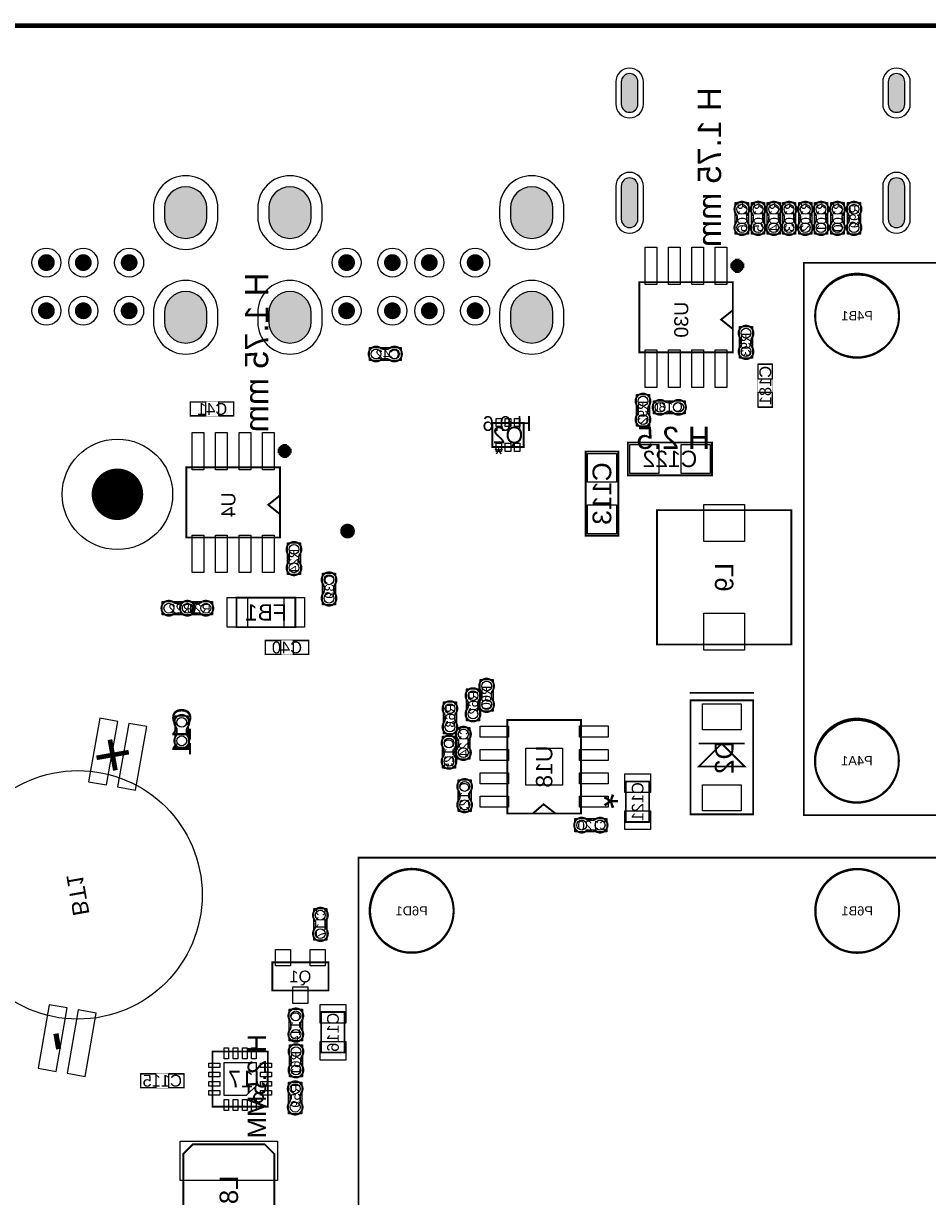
# Model space of a CAD drawing. Extents: x -1 to 140, y -97 to 0.
# Tile 7 of 8: x 47 to 96, y -64 to 0. Entities that reach past the tile are written whole.
import ezdxf
from ezdxf.enums import TextEntityAlignment as Align

# ---------------------------------------------------------------- set-up
doc = ezdxf.new("R2010")
doc.units = 0
doc.header["$MEASUREMENT"] = 0
for name, color, linetype in [('ASSEMBLY_OUTLINES_BTM', 191, 'CONTINUOUS'), ('ASSEMBLY_REF_DES_BTM', 191, 'CONTINUOUS'), ('BOARD_OUTLINE', 10, 'CONTINUOUS'), ('MOUNTING_HOLE_PADS_LAYER_5', 181, 'CONTINUOUS'), ('MOUNTING_HOLES_LAYER_BOTT6', 42, 'CONTINUOUS'), ('PART_HOLES_LAYER_BOTTOM', 30, 'CONTINUOUS'), ('PART_PADS_LAYER_BOTTOM', 181, 'CONTINUOUS'), ('PART_PADS_SMD_BTM', 181, 'CONTINUOUS')]:
    doc.layers.add(name, color=color, linetype=linetype)
doc.styles.add('ARIAL', font='arial.ttf')
doc.styles.add('VERIBEST_GERBER_0', font='arial.ttf')

msp = doc.modelspace()

# ---------------------------------------------------------------- hatches: boundary and pattern name
at = {"layer": 'PART_HOLES_LAYER_BOTTOM'}
for points in [[(79.98, -4.252), (79.98, -3.052, 1), (79.08, -3.052), (79.08, -4.252, 1)], [(94.48, -4.252), (94.48, -3.052, 1), (93.58, -3.052), (93.58, -4.252, 1)], [(79.98, -10.512), (79.98, -8.712, 1), (79.08, -8.712), (79.08, -10.512, 1)], [(94.48, -10.512), (94.48, -8.712, 1), (93.58, -8.712), (93.58, -10.512, 1)], [(56.5689, -10.397), (56.5689, -9.897, 1), (54.2689, -9.897), (54.2689, -10.397, 1)], [(62.2331, -10.397), (62.2331, -9.897, 1), (59.9331, -9.897), (59.9331, -10.397, 1)], [(75.3649, -10.397), (75.3649, -9.897, 1), (73.0649, -9.897), (73.0649, -10.397, 1)], [(56.5689, -16.0866), (56.5689, -15.5866, 1), (54.2689, -15.5866), (54.2689, -16.0866, 1)], [(62.2331, -16.0866), (62.2331, -15.5866, 1), (59.9331, -15.5866), (59.9331, -16.0866, 1)], [(75.3649, -16.0866), (75.3649, -15.5866, 1), (73.0649, -15.5866), (73.0649, -16.0866, 1)]]:
    msp.add_hatch(color=256, dxfattribs=at).paths.add_polyline_path(points, flags=0)

# ---------------------------------------------------------------- linework, layer by layer
at = {"layer": 'ASSEMBLY_OUTLINES_BTM', "const_width": 0.1016}
for points in [[(85.898164, -10.56547), (85.898164, -10.344998), (85.898672, -10.34449, -0.088782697), (85.967252, -10.188534), (85.966236, -10.189804, 1.875349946), (85.291358, -10.189042), (85.291104, -10.189296, -0.088801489), (85.359684, -10.345252), (85.360192, -10.34576), (85.360192, -10.566232), (85.358414, -10.570804, -0.081091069), (85.305582, -10.717362, 2.020315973), (85.952012, -10.717616), (85.952774, -10.716854, -0.081091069), (85.899942, -10.570296)], [(86.782164, -10.56547), (86.782164, -10.344998), (86.782672, -10.34449, -0.088782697), (86.851252, -10.188534), (86.850236, -10.189804, 1.875349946), (86.175358, -10.189042), (86.175104, -10.189296, -0.088801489), (86.243684, -10.345252), (86.244192, -10.34576), (86.244192, -10.566232), (86.242414, -10.570804, -0.081091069), (86.189582, -10.717362, 2.020315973), (86.836012, -10.717616), (86.836774, -10.716854, -0.081091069), (86.783942, -10.570296)], [(87.632164, -10.56547), (87.632164, -10.344998), (87.632672, -10.34449, -0.088782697), (87.701252, -10.188534), (87.700236, -10.189804, 1.875349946), (87.025358, -10.189042), (87.025104, -10.189296, -0.088801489), (87.093684, -10.345252), (87.094192, -10.34576), (87.094192, -10.566232), (87.092414, -10.570804, -0.081091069), (87.039582, -10.717362, 2.020315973), (87.686012, -10.717616), (87.686774, -10.716854, -0.081091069), (87.633942, -10.570296)], [(88.462164, -10.56547), (88.462164, -10.344998), (88.462672, -10.34449, -0.088782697), (88.531252, -10.188534), (88.530236, -10.189804, 1.875349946), (87.855358, -10.189042), (87.855104, -10.189296, -0.088801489), (87.923684, -10.345252), (87.924192, -10.34576), (87.924192, -10.566232), (87.922414, -10.570804, -0.081091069), (87.869582, -10.717362, 2.020315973), (88.516012, -10.717616), (88.516774, -10.716854, -0.081091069), (88.463942, -10.570296)], [(89.342164, -10.56547), (89.342164, -10.344998), (89.342672, -10.34449, -0.088782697), (89.411252, -10.188534), (89.410236, -10.189804, 1.875349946), (88.735358, -10.189042), (88.735104, -10.189296, -0.088801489), (88.803684, -10.345252), (88.804192, -10.34576), (88.804192, -10.566232), (88.802414, -10.570804, -0.081091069), (88.749582, -10.717362, 2.020315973), (89.396012, -10.717616), (89.396774, -10.716854, -0.081091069), (89.343942, -10.570296)], [(90.202164, -10.56547), (90.202164, -10.344998), (90.202672, -10.34449, -0.088782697), (90.271252, -10.188534), (90.270236, -10.189804, 1.875349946), (89.595358, -10.189042), (89.595104, -10.189296, -0.088801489), (89.663684, -10.345252), (89.664192, -10.34576), (89.664192, -10.566232), (89.662414, -10.570804, -0.081091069), (89.609582, -10.717362, 2.020315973), (90.256012, -10.717616), (90.256774, -10.716854, -0.081091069), (90.203942, -10.570296)], [(91.092164, -10.56547), (91.092164, -10.344998), (91.092672, -10.34449, -0.088782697), (91.161252, -10.188534), (91.160236, -10.189804, 1.875349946), (90.485358, -10.189042), (90.485104, -10.189296, -0.088801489), (90.553684, -10.345252), (90.554192, -10.34576), (90.554192, -10.566232), (90.552414, -10.570804, -0.081091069), (90.499582, -10.717362, 2.020315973), (91.146012, -10.717616), (91.146774, -10.716854, -0.081091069), (91.093942, -10.570296)], [(91.992164, -10.56547), (91.992164, -10.344998), (91.992672, -10.34449, -0.088782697), (92.061252, -10.188534), (92.060236, -10.189804, 1.875349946), (91.385358, -10.189042), (91.385104, -10.189296, -0.088801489), (91.453684, -10.345252), (91.454192, -10.34576), (91.454192, -10.566232), (91.452414, -10.570804, -0.081091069), (91.399582, -10.717362, 2.020315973), (92.046012, -10.717616), (92.046774, -10.716854, -0.081091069), (91.993942, -10.570296)], [(85.585744, -17.095654), (85.585744, -17.316126), (85.585236, -17.316634, -0.088782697), (85.516656, -17.47259), (85.517672, -17.47132, 1.875349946), (86.19255, -17.472082), (86.192804, -17.471828, -0.088801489), (86.124224, -17.315872), (86.123716, -17.315364), (86.123716, -17.094892), (86.125494, -17.09032, -0.081091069), (86.178326, -16.943762, 2.020315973), (85.531896, -16.943508), (85.531134, -16.94427, -0.081091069), (85.583966, -17.090828)], [(66.156654, -18.099256), (66.377126, -18.099256), (66.377634, -18.099764, -0.088782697), (66.53359, -18.168344), (66.53232, -18.167328, 1.875349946), (66.533082, -17.49245), (66.532828, -17.492196, -0.088801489), (66.376872, -17.560776), (66.376364, -17.561284), (66.155892, -17.561284), (66.15132, -17.559506, -0.081091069), (66.004762, -17.506674, 2.020315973), (66.004508, -18.153104), (66.00527, -18.153866, -0.081091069), (66.151828, -18.101034)], [(79.989744, -20.786654), (79.989744, -21.007126), (79.989236, -21.007634, -0.088782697), (79.920656, -21.16359), (79.921672, -21.16232, 1.875349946), (80.59655, -21.163082), (80.596804, -21.162828, -0.088801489), (80.528224, -21.006872), (80.527716, -21.006364), (80.527716, -20.785892), (80.529494, -20.78132, -0.081091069), (80.582326, -20.634762, 2.020315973), (79.935896, -20.634508), (79.935134, -20.63527, -0.081091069), (79.987966, -20.781828)], [(81.787346, -20.455744), (81.566874, -20.455744), (81.566366, -20.455236, -0.088782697), (81.41041, -20.386656), (81.41168, -20.387672, 1.875349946), (81.410918, -21.06255), (81.411172, -21.062804, -0.088801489), (81.567128, -20.994224), (81.567636, -20.993716), (81.788108, -20.993716), (81.79268, -20.995494, -0.081091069), (81.939238, -21.048326, 2.020315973), (81.939492, -20.401896), (81.93873, -20.401134, -0.081091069), (81.792172, -20.453966)], [(61.028744, -28.841654), (61.028744, -29.062126), (61.028236, -29.062634, -0.088782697), (60.959656, -29.21859), (60.960672, -29.21732, 1.875349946), (61.63555, -29.218082), (61.635804, -29.217828, -0.088801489), (61.567224, -29.061872), (61.566716, -29.061364), (61.566716, -28.840892), (61.568494, -28.83632, -0.081091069), (61.621326, -28.689762, 2.020315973), (60.974896, -28.689508), (60.974134, -28.69027, -0.081091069), (61.026966, -28.836828)], [(63.474256, -30.695346), (63.474256, -30.474874), (63.474764, -30.474366, -0.088782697), (63.543344, -30.31841), (63.542328, -30.31968, 1.875349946), (62.86745, -30.318918), (62.867196, -30.319172, -0.088801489), (62.935776, -30.475128), (62.936284, -30.475636), (62.936284, -30.696108), (62.934506, -30.70068, -0.081091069), (62.881674, -30.847238, 2.020315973), (63.528104, -30.847492), (63.528866, -30.84673, -0.081091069), (63.476034, -30.700172)], [(54.902654, -31.907256), (55.123126, -31.907256), (55.123634, -31.907764, -0.088782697), (55.27959, -31.976344), (55.27832, -31.975328, 1.875349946), (55.279082, -31.30045), (55.278828, -31.300196, -0.088801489), (55.122872, -31.368776), (55.122364, -31.369284), (54.901892, -31.369284), (54.89732, -31.367506, -0.081091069), (54.750762, -31.314674, 2.020315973), (54.750508, -31.961104), (54.75127, -31.961866, -0.081091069), (54.897828, -31.909034)], [(55.910654, -31.907256), (56.131126, -31.907256), (56.131634, -31.907764, -0.088782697), (56.28759, -31.976344), (56.28632, -31.975328, 1.875349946), (56.287082, -31.30045), (56.286828, -31.300196, -0.088801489), (56.130872, -31.368776), (56.130364, -31.369284), (55.909892, -31.369284), (55.90532, -31.367506, -0.081091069), (55.758762, -31.314674, 2.020315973), (55.758508, -31.961104), (55.75927, -31.961866, -0.081091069), (55.905828, -31.909034)], [(71.492744, -36.268654), (71.492744, -36.489126), (71.492236, -36.489634, -0.088782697), (71.423656, -36.64559), (71.424672, -36.64432, 1.875349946), (72.09955, -36.645082), (72.099804, -36.644828, -0.088801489), (72.031224, -36.488872), (72.030716, -36.488364), (72.030716, -36.267892), (72.032494, -36.26332, -0.081091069), (72.085326, -36.116762, 2.020315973), (71.438896, -36.116508), (71.438134, -36.11727, -0.081091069), (71.490966, -36.263828)], [(71.291256, -36.986346), (71.291256, -36.765874), (71.291764, -36.765366, -0.088782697), (71.360344, -36.60941), (71.359328, -36.61068, 1.875349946), (70.68445, -36.609918), (70.684196, -36.610172, -0.088801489), (70.752776, -36.766128), (70.753284, -36.766636), (70.753284, -36.987108), (70.751506, -36.99168, -0.081091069), (70.698674, -37.138238, 2.020315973), (71.345104, -37.138492), (71.345866, -37.13773, -0.081091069), (71.293034, -36.991172)], [(70.039256, -37.692346), (70.039256, -37.471874), (70.039764, -37.471366, -0.088782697), (70.108344, -37.31541), (70.107328, -37.31668, 1.875349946), (69.43245, -37.315918), (69.432196, -37.316172, -0.088801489), (69.500776, -37.472128), (69.501284, -37.472636), (69.501284, -37.693108), (69.499506, -37.69768, -0.081091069), (69.446674, -37.844238, 2.020315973), (70.093104, -37.844492), (70.093866, -37.84373, -0.081091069), (70.041034, -37.697172)], [(55.473256, -38.442346), (55.473256, -38.221874), (55.473764, -38.221366, -0.088782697), (55.542344, -38.06541), (55.541328, -38.06668, 1.875349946), (54.86645, -38.065918), (54.866196, -38.066172, -0.088801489), (54.934776, -38.222128), (54.935284, -38.222636), (54.935284, -38.443108), (54.933506, -38.44768, -0.081091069), (54.880674, -38.594238, 2.020315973), (55.527104, -38.594492), (55.527866, -38.59373, -0.081091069), (55.475034, -38.447172)], [(70.775256, -39.081346), (70.775256, -38.860874), (70.775764, -38.860366, -0.088782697), (70.844344, -38.70441), (70.843328, -38.70568, 1.875349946), (70.16845, -38.704918), (70.168196, -38.705172, -0.088801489), (70.236776, -38.861128), (70.237284, -38.861636), (70.237284, -39.082108), (70.235506, -39.08668, -0.081091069), (70.182674, -39.233238, 2.020315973), (70.829104, -39.233492), (70.829866, -39.23273, -0.081091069), (70.777034, -39.086172)], [(69.450744, -39.354654), (69.450744, -39.575126), (69.450236, -39.575634, -0.088782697), (69.381656, -39.73159), (69.382672, -39.73032, 1.875349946), (70.05755, -39.731082), (70.057804, -39.730828, -0.088801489), (69.989224, -39.574872), (69.988716, -39.574364), (69.988716, -39.353892), (69.990494, -39.34932, -0.081091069), (70.043326, -39.202762, 2.020315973), (69.396896, -39.202508), (69.396134, -39.20327, -0.081091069), (69.448966, -39.349828)], [(70.299744, -41.719454), (70.299744, -41.939926), (70.299236, -41.940434, -0.088782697), (70.230656, -42.09639), (70.231672, -42.09512, 1.875349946), (70.90655, -42.095882), (70.906804, -42.095628, -0.088801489), (70.838224, -41.939672), (70.837716, -41.939164), (70.837716, -41.718692), (70.839494, -41.71412, -0.081091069), (70.892326, -41.567562, 2.020315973), (70.245896, -41.567308), (70.245134, -41.56807, -0.081091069), (70.297966, -41.714628)], [(77.326654, -43.691256), (77.547126, -43.691256), (77.547634, -43.691764, -0.088782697), (77.70359, -43.760344), (77.70232, -43.759328, 1.875349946), (77.703082, -43.08445), (77.702828, -43.084196, -0.088801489), (77.546872, -43.152776), (77.546364, -43.153284), (77.325892, -43.153284), (77.32132, -43.151506, -0.081091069), (77.174762, -43.098674, 2.020315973), (77.174508, -43.745104), (77.17527, -43.745866, -0.081091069), (77.321828, -43.693034)], [(63.006256, -48.913346), (63.006256, -48.692874), (63.006764, -48.692366, -0.088782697), (63.075344, -48.53641), (63.074328, -48.53768, 1.875349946), (62.39945, -48.536918), (62.399196, -48.537172, -0.088801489), (62.467776, -48.693128), (62.468284, -48.693636), (62.468284, -48.914108), (62.466506, -48.91868, -0.081091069), (62.413674, -49.065238, 2.020315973), (63.060104, -49.065492), (63.060866, -49.06473, -0.081091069), (63.008034, -48.918172)], [(61.130744, -54.179654), (61.130744, -54.400126), (61.130236, -54.400634, -0.088782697), (61.061656, -54.55659), (61.062672, -54.55532, 1.875349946), (61.73755, -54.556082), (61.737804, -54.555828, -0.088801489), (61.669224, -54.399872), (61.668716, -54.399364), (61.668716, -54.178892), (61.670494, -54.17432, -0.081091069), (61.723326, -54.027762, 2.020315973), (61.076896, -54.027508), (61.076134, -54.02827, -0.081091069), (61.128966, -54.174828)], [(61.137744, -56.120654), (61.137744, -56.341126), (61.137236, -56.341634, -0.088782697), (61.068656, -56.49759), (61.069672, -56.49632, 1.875349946), (61.74455, -56.497082), (61.744804, -56.496828, -0.088801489), (61.676224, -56.340872), (61.675716, -56.340364), (61.675716, -56.119892), (61.677494, -56.11532, -0.081091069), (61.730326, -55.968762, 2.020315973), (61.083896, -55.968508), (61.083134, -55.96927, -0.081091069), (61.135966, -56.115828)], [(61.634256, -58.343346), (61.634256, -58.122874), (61.634764, -58.122366, -0.088782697), (61.703344, -57.96641), (61.702328, -57.96768, 1.875349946), (61.02745, -57.966918), (61.027196, -57.967172, -0.088801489), (61.095776, -58.123128), (61.096284, -58.123636), (61.096284, -58.344108), (61.094506, -58.34868, -0.081091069), (61.041674, -58.495238, 2.020315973), (61.688104, -58.495492), (61.688866, -58.49473, -0.081091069), (61.636034, -58.348172)]]:
    msp.add_lwpolyline(points, format="xyb", dxfattribs=at)
at = {"layer": 'ASSEMBLY_OUTLINES_BTM'}
for points in [[(85.272308, -11.327724), (85.272308, -9.600524), (85.983508, -9.600524), (85.983508, -11.327724)], [(86.156308, -11.327724), (86.156308, -9.600524), (86.867508, -9.600524), (86.867508, -11.327724)], [(87.006308, -11.327724), (87.006308, -9.600524), (87.717508, -9.600524), (87.717508, -11.327724)], [(87.836308, -11.327724), (87.836308, -9.600524), (88.547508, -9.600524), (88.547508, -11.327724)], [(88.716308, -11.327724), (88.716308, -9.600524), (89.427508, -9.600524), (89.427508, -11.327724)], [(89.576308, -11.327724), (89.576308, -9.600524), (90.287508, -9.600524), (90.287508, -11.327724)], [(90.466308, -11.327724), (90.466308, -9.600524), (91.177508, -9.600524), (91.177508, -11.327724)], [(91.366308, -11.327724), (91.366308, -9.600524), (92.077508, -9.600524), (92.077508, -11.327724)], [(85.5004, -18.0606), (85.5004, -16.3334), (86.2116, -16.3334), (86.2116, -18.0606)], [(65.3944, -18.1846), (65.3944, -17.4734), (67.1216, -17.4734), (67.1216, -18.1846)], [(79.9044, -21.7516), (79.9044, -20.0244), (80.6156, -20.0244), (80.6156, -21.7516)], [(80.8224, -21.0816), (80.8224, -20.3704), (82.5496, -20.3704), (82.5496, -21.0816)], [(60.9434, -29.8066), (60.9434, -28.0794), (61.6546, -28.0794), (61.6546, -29.8066)], [(62.8484, -31.4576), (62.8484, -29.7304), (63.5596, -29.7304), (63.5596, -31.4576)], [(54.1404, -31.9926), (54.1404, -31.2814), (55.8676, -31.2814), (55.8676, -31.9926)], [(55.1484, -31.9926), (55.1484, -31.2814), (56.8756, -31.2814), (56.8756, -31.9926)], [(71.4074, -37.2336), (71.4074, -35.5064), (72.1186, -35.5064), (72.1186, -37.2336)], [(70.6654, -37.7486), (70.6654, -36.0214), (71.3766, -36.0214), (71.3766, -37.7486)], [(69.4134, -38.4546), (69.4134, -36.7274), (70.1246, -36.7274), (70.1246, -38.4546)], [(54.8474, -39.2046), (54.8474, -37.4774), (55.5586, -37.4774), (55.5586, -39.2046)], [(70.1494, -39.8436), (70.1494, -38.1164), (70.8606, -38.1164), (70.8606, -39.8436)], [(69.3654, -40.3196), (69.3654, -38.5924), (70.0766, -38.5924), (70.0766, -40.3196)], [(70.2144, -42.6844), (70.2144, -40.9572), (70.9256, -40.9572), (70.9256, -42.6844)], [(76.5644, -43.7766), (76.5644, -43.0654), (78.2916, -43.0654), (78.2916, -43.7766)], [(62.3804, -49.6756), (62.3804, -47.9484), (63.0916, -47.9484), (63.0916, -49.6756)], [(61.0454, -55.1446), (61.0454, -53.4174), (61.7566, -53.4174), (61.7566, -55.1446)], [(61.0524, -57.0856), (61.0524, -55.3584), (61.7636, -55.3584), (61.7636, -57.0856)], [(61.0084, -59.1056), (61.0084, -57.3784), (61.7196, -57.3784), (61.7196, -59.1056)]]:
    msp.add_lwpolyline(points, close=True, dxfattribs=at)
for points in [[(85.291358, -10.189042), (85.291104, -10.189296)], [(86.175358, -10.189042), (86.175104, -10.189296)], [(87.025358, -10.189042), (87.025104, -10.189296)], [(87.855358, -10.189042), (87.855104, -10.189296)], [(88.735358, -10.189042), (88.735104, -10.189296)], [(89.595358, -10.189042), (89.595104, -10.189296)], [(90.485358, -10.189042), (90.485104, -10.189296)], [(91.385358, -10.189042), (91.385104, -10.189296)], [(85.360192, -10.566232), (85.358414, -10.570804)], [(85.359684, -10.345252), (85.360192, -10.34576)], [(85.898164, -10.344998), (85.898672, -10.34449)], [(85.899942, -10.570296), (85.898164, -10.56547)], [(85.952012, -10.717616), (85.952774, -10.716854)], [(86.244192, -10.566232), (86.242414, -10.570804)], [(86.243684, -10.345252), (86.244192, -10.34576)], [(86.782164, -10.344998), (86.782672, -10.34449)], [(86.783942, -10.570296), (86.782164, -10.56547)], [(86.836012, -10.717616), (86.836774, -10.716854)], [(87.094192, -10.566232), (87.092414, -10.570804)], [(87.093684, -10.345252), (87.094192, -10.34576)], [(87.632164, -10.344998), (87.632672, -10.34449)], [(87.633942, -10.570296), (87.632164, -10.56547)], [(87.686012, -10.717616), (87.686774, -10.716854)], [(87.924192, -10.566232), (87.922414, -10.570804)], [(87.923684, -10.345252), (87.924192, -10.34576)], [(88.462164, -10.344998), (88.462672, -10.34449)], [(88.463942, -10.570296), (88.462164, -10.56547)], [(88.516012, -10.717616), (88.516774, -10.716854)], [(88.804192, -10.566232), (88.802414, -10.570804)], [(88.803684, -10.345252), (88.804192, -10.34576)], [(89.342164, -10.344998), (89.342672, -10.34449)], [(89.343942, -10.570296), (89.342164, -10.56547)], [(89.396012, -10.717616), (89.396774, -10.716854)], [(89.664192, -10.566232), (89.662414, -10.570804)], [(89.663684, -10.345252), (89.664192, -10.34576)], [(90.202164, -10.344998), (90.202672, -10.34449)], [(90.203942, -10.570296), (90.202164, -10.56547)], [(90.256012, -10.717616), (90.256774, -10.716854)], [(90.554192, -10.566232), (90.552414, -10.570804)], [(90.553684, -10.345252), (90.554192, -10.34576)], [(91.092164, -10.344998), (91.092672, -10.34449)], [(91.093942, -10.570296), (91.092164, -10.56547)], [(91.146012, -10.717616), (91.146774, -10.716854)], [(91.454192, -10.566232), (91.452414, -10.570804)], [(91.453684, -10.345252), (91.454192, -10.34576)], [(91.992164, -10.344998), (91.992672, -10.34449)], [(91.993942, -10.570296), (91.992164, -10.56547)], [(92.046012, -10.717616), (92.046774, -10.716854)], [(85.531896, -16.943508), (85.531134, -16.94427)], [(85.583966, -17.090828), (85.585744, -17.095654)], [(86.123716, -17.094892), (86.125494, -17.09032)], [(66.155892, -17.561284), (66.15132, -17.559506)], [(66.376872, -17.560776), (66.376364, -17.561284)], [(66.533082, -17.49245), (66.532828, -17.492196)], [(85.585744, -17.316126), (85.585236, -17.316634)], [(86.124224, -17.315872), (86.123716, -17.315364)], [(86.19255, -17.472082), (86.192804, -17.471828)], [(66.004508, -18.153104), (66.00527, -18.153866)], [(66.151828, -18.101034), (66.156654, -18.099256)], [(66.377126, -18.099256), (66.377634, -18.099764)], [(79.935896, -20.634508), (79.935134, -20.63527)], [(79.987966, -20.781828), (79.989744, -20.786654)], [(79.989744, -21.007126), (79.989236, -21.007634)], [(80.527716, -20.785892), (80.529494, -20.78132)], [(80.528224, -21.006872), (80.527716, -21.006364)], [(81.566874, -20.455744), (81.566366, -20.455236)], [(81.567128, -20.994224), (81.567636, -20.993716)], [(81.792172, -20.453966), (81.787346, -20.455744)], [(81.788108, -20.993716), (81.79268, -20.995494)], [(81.939492, -20.401896), (81.93873, -20.401134)], [(80.59655, -21.163082), (80.596804, -21.162828)], [(81.410918, -21.06255), (81.411172, -21.062804)], [(60.974896, -28.689508), (60.974134, -28.69027)], [(61.026966, -28.836828), (61.028744, -28.841654)], [(61.028744, -29.062126), (61.028236, -29.062634)], [(61.566716, -28.840892), (61.568494, -28.83632)], [(61.567224, -29.061872), (61.566716, -29.061364)], [(61.63555, -29.218082), (61.635804, -29.217828)], [(62.86745, -30.318918), (62.867196, -30.319172)], [(62.935776, -30.475128), (62.936284, -30.475636)], [(63.474256, -30.474874), (63.474764, -30.474366)], [(62.936284, -30.696108), (62.934506, -30.70068)], [(63.476034, -30.700172), (63.474256, -30.695346)], [(63.528104, -30.847492), (63.528866, -30.84673)], [(54.901892, -31.369284), (54.89732, -31.367506)], [(55.122872, -31.368776), (55.122364, -31.369284)], [(55.279082, -31.30045), (55.278828, -31.300196)], [(55.909892, -31.369284), (55.90532, -31.367506)], [(56.130872, -31.368776), (56.130364, -31.369284)], [(56.287082, -31.30045), (56.286828, -31.300196)], [(54.750508, -31.961104), (54.75127, -31.961866)], [(54.897828, -31.909034), (54.902654, -31.907256)], [(55.123126, -31.907256), (55.123634, -31.907764)], [(55.758508, -31.961104), (55.75927, -31.961866)], [(55.905828, -31.909034), (55.910654, -31.907256)], [(56.131126, -31.907256), (56.131634, -31.907764)], [(71.438896, -36.116508), (71.438134, -36.11727)], [(71.490966, -36.263828), (71.492744, -36.268654)], [(72.030716, -36.267892), (72.032494, -36.26332)], [(70.68445, -36.609918), (70.684196, -36.610172)], [(70.752776, -36.766128), (70.753284, -36.766636)], [(71.291256, -36.765874), (71.291764, -36.765366)], [(71.492744, -36.489126), (71.492236, -36.489634)], [(72.031224, -36.488872), (72.030716, -36.488364)], [(72.09955, -36.645082), (72.099804, -36.644828)], [(69.43245, -37.315918), (69.432196, -37.316172)], [(69.500776, -37.472128), (69.501284, -37.472636)], [(70.039256, -37.471874), (70.039764, -37.471366)], [(70.753284, -36.987108), (70.751506, -36.99168)], [(71.293034, -36.991172), (71.291256, -36.986346)], [(71.345104, -37.138492), (71.345866, -37.13773)], [(54.86645, -38.065918), (54.866196, -38.066172)], [(54.934776, -38.222128), (54.935284, -38.222636)], [(55.473256, -38.221874), (55.473764, -38.221366)], [(69.501284, -37.693108), (69.499506, -37.69768)], [(70.041034, -37.697172), (70.039256, -37.692346)], [(70.093104, -37.844492), (70.093866, -37.84373)], [(54.935284, -38.443108), (54.933506, -38.44768)], [(55.475034, -38.447172), (55.473256, -38.442346)], [(55.527104, -38.594492), (55.527866, -38.59373)], [(70.16845, -38.704918), (70.168196, -38.705172)], [(70.236776, -38.861128), (70.237284, -38.861636)], [(70.775256, -38.860874), (70.775764, -38.860366)], [(69.396896, -39.202508), (69.396134, -39.20327)], [(69.448966, -39.349828), (69.450744, -39.354654)], [(69.988716, -39.353892), (69.990494, -39.34932)], [(70.237284, -39.082108), (70.235506, -39.08668)], [(70.777034, -39.086172), (70.775256, -39.081346)], [(70.829104, -39.233492), (70.829866, -39.23273)], [(69.450744, -39.575126), (69.450236, -39.575634)], [(69.989224, -39.574872), (69.988716, -39.574364)], [(70.05755, -39.731082), (70.057804, -39.730828)], [(70.245896, -41.567308), (70.245134, -41.56807)], [(70.297966, -41.714628), (70.299744, -41.719454)], [(70.299744, -41.939926), (70.299236, -41.940434)], [(70.837716, -41.718692), (70.839494, -41.71412)], [(70.838224, -41.939672), (70.837716, -41.939164)], [(70.90655, -42.095882), (70.906804, -42.095628)], [(77.325892, -43.153284), (77.32132, -43.151506)], [(77.546872, -43.152776), (77.546364, -43.153284)], [(77.703082, -43.08445), (77.702828, -43.084196)], [(77.174508, -43.745104), (77.17527, -43.745866)], [(77.321828, -43.693034), (77.326654, -43.691256)], [(77.547126, -43.691256), (77.547634, -43.691764)], [(62.39945, -48.536918), (62.399196, -48.537172)], [(62.468284, -48.914108), (62.466506, -48.91868)], [(62.467776, -48.693128), (62.468284, -48.693636)], [(63.006256, -48.692874), (63.006764, -48.692366)], [(63.008034, -48.918172), (63.006256, -48.913346)], [(63.060104, -49.065492), (63.060866, -49.06473)], [(61.076896, -54.027508), (61.076134, -54.02827)], [(61.128966, -54.174828), (61.130744, -54.179654)], [(61.130744, -54.400126), (61.130236, -54.400634)], [(61.668716, -54.178892), (61.670494, -54.17432)], [(61.669224, -54.399872), (61.668716, -54.399364)], [(61.73755, -54.556082), (61.737804, -54.555828)], [(61.083896, -55.968508), (61.083134, -55.96927)], [(61.135966, -56.115828), (61.137744, -56.120654)], [(61.137744, -56.341126), (61.137236, -56.341634)], [(61.675716, -56.119892), (61.677494, -56.11532)], [(61.676224, -56.340872), (61.675716, -56.340364)], [(61.74455, -56.497082), (61.744804, -56.496828)], [(61.02745, -57.966918), (61.027196, -57.967172)], [(61.096284, -58.344108), (61.094506, -58.34868)], [(61.095776, -58.123128), (61.096284, -58.123636)], [(61.634256, -58.122874), (61.634764, -58.122366)], [(61.636034, -58.348172), (61.634256, -58.343346)], [(61.688104, -58.495492), (61.688866, -58.49473)]]:
    msp.add_lwpolyline(points, dxfattribs=at)
for points, const_width in [([(85.644, -12.786), (85.136, -13.294)], 0.254), ([(85.136, -12.786), (85.644, -13.294)], 0.254), ([(85.39, -12.659), (85.39, -13.421)], 0.254), ([(85.009, -13.04), (85.771, -13.04)], 0.254), ([(85.136, -15.453), (84.501, -15.961), (85.136, -16.469)], 0.1016), ([(61.045, -22.847), (60.537, -23.355)], 0.254), ([(60.537, -22.847), (61.045, -23.355)], 0.254), ([(60.791, -22.72), (60.791, -23.482)], 0.254), ([(60.41, -23.101), (61.172, -23.101)], 0.254), ([(60.537, -25.514), (59.902, -26.022), (60.537, -26.53)], 0.1016), ([(86.29, -36.238), (82.79, -36.238)], 0.1), ([(85.79, -38.988), (83.29, -38.988)], 0.1), ([(74.29364, -42.77203), (74.858282, -42.286636), (75.48236, -42.77203)], 0.1016)]:
    msp.add_lwpolyline(points, dxfattribs=dict(at, const_width=const_width))
for points, const_width in [([(88.992022, -42.877), (88.992022, -12.877), (120.892022, -12.877), (120.892022, -42.877)], 0.1), ([(80.056, -17.739), (80.056, -13.929), (85.136, -13.929), (85.136, -17.739)], 0.1016), ([(86.4958, -20.745912), (86.4958, -18.344088), (87.3086, -18.344088), (87.3086, -20.745912)], 0.0254), ([(55.653088, -21.2214), (55.653088, -20.4086), (58.054912, -20.4086), (58.054912, -21.2214)], 0.0254), ([(72.074, -22.88), (72.074, -21.58), (73.774, -21.58), (73.774, -22.88)], 0.1), ([(79.435, -24.416), (79.435, -22.638), (84.007, -22.638), (84.007, -24.416)], 0.1016), ([(77.139, -27.696), (77.139, -23.124), (78.917, -23.124), (78.917, -27.696)], 0.1016), ([(55.457, -27.8), (55.457, -23.99), (60.537, -23.99), (60.537, -27.8)], 0.1016), ([(81.017, -33.609), (81.017, -26.309), (88.317, -26.309), (88.317, -33.609)], 0.1), ([(58.175, -32.664), (58.175, -31.064), (61.375, -31.064), (61.375, -32.664)], 0.1), ([(59.717088, -34.1754), (59.717088, -33.3626), (62.118912, -33.3626), (62.118912, -34.1754)], 0.0254), ([(82.84, -42.838), (82.84, -36.638), (86.24, -36.638), (86.24, -42.838)], 0.1), ([(72.888, -42.786), (72.888, -37.706), (76.888, -37.706), (76.888, -42.786)], 0.1), ([(84.54, -38.988), (85.79, -40.238), (83.29, -40.238)], 0.1), ([(79.328, -43.251), (79.328, -41.051), (80.598, -41.051), (80.598, -43.251)], 0.1), ([(64.807, -75.185), (64.807, -45.185), (120.907, -45.185), (120.907, -75.185)], 0.1), ([(60.124, -52.403), (60.124, -50.879), (63.172, -50.879), (63.172, -52.403)], 0.1016), ([(62.777, -55.772), (62.777, -53.572), (64.047, -53.572), (64.047, -55.772)], 0.1), ([(56.876, -58.717), (56.876, -55.717), (59.876, -55.717), (59.876, -58.717)], 0.1), ([(52.946088, -57.7114), (52.946088, -56.8986), (55.347912, -56.8986), (55.347912, -57.7114)], 0.0254), ([(59.709, -60.761), (60.229, -61.281), (60.229, -65.181), (59.709, -65.701), (55.809, -65.701), (55.289, -65.181), (55.289, -61.281), (55.809, -60.761)], 0.1)]:
    msp.add_lwpolyline(points, close=True, dxfattribs=dict(at, const_width=const_width))
for points, const_width in [([(89.603, -15.75, -1), (94.175, -15.75, -1)], 0.1016), ([(89.59, -39.92, -1), (94.162, -39.92, -1)], 0.1016), ([(65.405, -48.075, -1), (69.977, -48.075, -1)], 0.1016), ([(89.607, -48.078, -1), (94.179, -48.078, -1)], 0.1016), ([(59.126, -58.217, -1), (59.626, -58.217, -1)], 0.1)]:
    msp.add_lwpolyline(points, format="xyb", close=True, dxfattribs=dict(at, const_width=const_width))
for centre, radius in [((91.892022, -15.777), 2.25), ((91.892022, -39.977), 2.25), ((49.563305, -47.207161), 6.75)]:
    msp.add_circle(centre, radius, dxfattribs=at)
at = {"layer": 'BOARD_OUTLINE', "const_width": 0.25}
msp.add_lwpolyline([(0, -92), (0, 0), (139, 0), (139, -92)], close=True, dxfattribs=at)
at = {"layer": 'MOUNTING_HOLE_PADS_LAYER_5'}
msp.add_circle((51.709992, -25.449992), 3, dxfattribs=at)
at = {"layer": 'MOUNTING_HOLES_LAYER_BOTT6'}
for points, const_width in [([(51.009992, -25.449992, -1), (52.409992, -25.449992, -1)], 1.4), ([(64.01, -27.45, -1), (64.41, -27.45, -1)], 0.4)]:
    msp.add_lwpolyline(points, format="xyb", close=True, dxfattribs=dict(at, const_width=const_width))
at = {"layer": 'PART_HOLES_LAYER_BOTTOM'}
for points in [[(79.98, -4.252), (79.98, -3.052, 1), (79.08, -3.052), (79.08, -4.252, 1)], [(94.48, -4.252), (94.48, -3.052, 1), (93.58, -3.052), (93.58, -4.252, 1)], [(79.98, -10.512), (79.98, -8.712, 1), (79.08, -8.712), (79.08, -10.512, 1)], [(94.48, -10.512), (94.48, -8.712, 1), (93.58, -8.712), (93.58, -10.512, 1)], [(56.5689, -10.397), (56.5689, -9.897, 1), (54.2689, -9.897), (54.2689, -10.397, 1)], [(62.2331, -10.397), (62.2331, -9.897, 1), (59.9331, -9.897), (59.9331, -10.397, 1)], [(75.3649, -10.397), (75.3649, -9.897, 1), (73.0649, -9.897), (73.0649, -10.397, 1)], [(56.5689, -16.0866), (56.5689, -15.5866, 1), (54.2689, -15.5866), (54.2689, -16.0866, 1)], [(62.2331, -16.0866), (62.2331, -15.5866, 1), (59.9331, -15.5866), (59.9331, -16.0866, 1)], [(75.3649, -16.0866), (75.3649, -15.5866, 1), (73.0649, -15.5866), (73.0649, -16.0866, 1)]]:
    msp.add_lwpolyline(points, format="xyb", close=True, dxfattribs=at)
at = {"layer": 'PART_HOLES_LAYER_BOTTOM', "const_width": 0.4572}
for points in [[(47.6211, -12.8648, -1), (48.0783, -12.8648, -1)], [(49.6277, -12.8648, -1), (50.0849, -12.8648, -1)], [(52.1169, -12.8648, -1), (52.5741, -12.8648, -1)], [(63.9279, -12.8648, -1), (64.3851, -12.8648, -1)], [(66.4171, -12.8648, -1), (66.8743, -12.8648, -1)], [(68.4237, -12.8648, -1), (68.8809, -12.8648, -1)], [(70.9129, -12.8648, -1), (71.3701, -12.8648, -1)], [(47.6211, -15.481, -1), (48.0783, -15.481, -1)], [(49.6277, -15.481, -1), (50.0849, -15.481, -1)], [(52.1169, -15.481, -1), (52.5741, -15.481, -1)], [(63.9279, -15.481, -1), (64.3851, -15.481, -1)], [(66.4171, -15.481, -1), (66.8743, -15.481, -1)], [(68.4237, -15.481, -1), (68.8809, -15.481, -1)], [(70.9129, -15.481, -1), (71.3701, -15.481, -1)]]:
    msp.add_lwpolyline(points, format="xyb", close=True, dxfattribs=at)
at = {"layer": 'PART_PADS_LAYER_BOTTOM'}
for points in [[(80.28, -4.252), (80.28, -3.052, 1), (78.78, -3.052), (78.78, -4.252, 1)], [(94.78, -4.252), (94.78, -3.052, 1), (93.28, -3.052), (93.28, -4.252, 1)], [(57.1689, -10.397), (57.1689, -9.897, 1), (53.6689, -9.897), (53.6689, -10.397, 1)], [(62.8331, -10.397), (62.8331, -9.897, 1), (59.3331, -9.897), (59.3331, -10.397, 1)], [(75.9649, -10.397), (75.9649, -9.897, 1), (72.4649, -9.897), (72.4649, -10.397, 1)], [(80.28, -10.512), (80.28, -8.712, 1), (78.78, -8.712), (78.78, -10.512, 1)], [(94.78, -10.512), (94.78, -8.712, 1), (93.28, -8.712), (93.28, -10.512, 1)], [(57.1689, -16.0866), (57.1689, -15.5866, 1), (53.6689, -15.5866), (53.6689, -16.0866, 1)], [(62.8331, -16.0866), (62.8331, -15.5866, 1), (59.3331, -15.5866), (59.3331, -16.0866, 1)], [(75.9649, -16.0866), (75.9649, -15.5866, 1), (72.4649, -15.5866), (72.4649, -16.0866, 1)]]:
    msp.add_lwpolyline(points, format="xyb", close=True, dxfattribs=at)
for centre in [(47.8497, -12.8648), (49.8563, -12.8648), (52.3455, -12.8648), (64.1565, -12.8648), (66.6457, -12.8648), (68.6523, -12.8648), (71.1415, -12.8648), (47.8497, -15.481), (49.8563, -15.481), (52.3455, -15.481), (64.1565, -15.481), (66.6457, -15.481), (68.6523, -15.481), (71.1415, -15.481)]:
    msp.add_circle(centre, 0.7874, dxfattribs=at)
at = {"layer": 'PART_PADS_SMD_BTM'}
for points in [[(80.3735, -14.056), (80.3735, -12.024), (81.0085, -12.024), (81.0085, -14.056)], [(81.6435, -14.056), (81.6435, -12.024), (82.2785, -12.024), (82.2785, -14.056)], [(82.9135, -14.056), (82.9135, -12.024), (83.5485, -12.024), (83.5485, -14.056)], [(84.1835, -14.056), (84.1835, -12.024), (84.8185, -12.024), (84.8185, -14.056)], [(80.3735, -19.644), (80.3735, -17.612), (81.0085, -17.612), (81.0085, -19.644)], [(81.6435, -19.644), (81.6435, -17.612), (82.2785, -17.612), (82.2785, -19.644)], [(82.9135, -19.644), (82.9135, -17.612), (83.5485, -17.612), (83.5485, -19.644)], [(84.1835, -19.644), (84.1835, -17.612), (84.8185, -17.612), (84.8185, -19.644)], [(86.5212, -19.1894), (86.5212, -18.3766), (87.2832, -18.3766), (87.2832, -19.1894)], [(86.5212, -20.7134), (86.5212, -19.9006), (87.2832, -19.9006), (87.2832, -20.7134)], [(55.6856, -21.196), (55.6856, -20.434), (56.4984, -20.434), (56.4984, -21.196)], [(57.2096, -21.196), (57.2096, -20.434), (58.0224, -20.434), (58.0224, -21.196)], [(72.274, -21.775), (72.274, -21.325), (72.574, -21.325), (72.574, -21.775)], [(72.774, -21.775), (72.774, -21.325), (73.074, -21.325), (73.074, -21.775)], [(73.274, -21.775), (73.274, -21.325), (73.574, -21.325), (73.574, -21.775)], [(55.7745, -24.117), (55.7745, -22.085), (56.4095, -22.085), (56.4095, -24.117)], [(57.0445, -24.117), (57.0445, -22.085), (57.6795, -22.085), (57.6795, -24.117)], [(58.3145, -24.117), (58.3145, -22.085), (58.9495, -22.085), (58.9495, -24.117)], [(59.5845, -24.117), (59.5845, -22.085), (60.2195, -22.085), (60.2195, -24.117)], [(72.274, -23.125), (72.274, -22.675), (72.574, -22.675), (72.574, -23.125)], [(72.774, -23.125), (72.774, -22.675), (73.074, -22.675), (73.074, -23.125)], [(73.274, -23.125), (73.274, -22.675), (73.574, -22.675), (73.574, -23.125)], [(79.5366, -24.3144), (79.5366, -22.7396), (81.1114, -22.7396), (81.1114, -24.3144)], [(82.3306, -24.3144), (82.3306, -22.7396), (83.9054, -22.7396), (83.9054, -24.3144)], [(77.2406, -24.8004), (77.2406, -23.2256), (78.8154, -23.2256), (78.8154, -24.8004)], [(77.2406, -27.5944), (77.2406, -26.0196), (78.8154, -26.0196), (78.8154, -27.5944)], [(83.567, -28.009), (83.567, -26.009), (85.767, -26.009), (85.767, -28.009)], [(55.7745, -29.705), (55.7745, -27.673), (56.4095, -27.673), (56.4095, -29.705)], [(57.0445, -29.705), (57.0445, -27.673), (57.6795, -27.673), (57.6795, -29.705)], [(58.3145, -29.705), (58.3145, -27.673), (58.9495, -27.673), (58.9495, -29.705)], [(59.5845, -29.705), (59.5845, -27.673), (60.2195, -27.673), (60.2195, -29.705)], [(57.675, -32.664), (57.675, -31.064), (58.775, -31.064), (58.775, -32.664)], [(60.775, -32.664), (60.775, -31.064), (61.875, -31.064), (61.875, -32.664)], [(83.567, -33.909), (83.567, -31.909), (85.767, -31.909), (85.767, -33.909)], [(59.7496, -34.15), (59.7496, -33.388), (60.5624, -33.388), (60.5624, -34.15)], [(61.2736, -34.15), (61.2736, -33.388), (62.0864, -33.388), (62.0864, -34.15)], [(83.49, -38.238), (83.49, -36.838), (85.59, -36.838), (85.59, -38.238)], [(51.731415, -37.790591), (50.746607, -37.616942), (50.138839, -41.063769), (51.123647, -41.237418)], [(53.307106, -38.068427), (52.322298, -37.894778), (51.71453, -41.341605), (52.699338, -41.515254)], [(71.4114, -38.641), (71.4114, -38.041), (72.9614, -38.041), (72.9614, -38.641)], [(76.813, -38.636), (76.813, -38.036), (78.363, -38.036), (78.363, -38.636)], [(71.4114, -39.911), (71.4114, -39.311), (72.9614, -39.311), (72.9614, -39.911)], [(73.888, -41.246), (73.888, -39.246), (75.888, -39.246), (75.888, -41.246)], [(76.8146, -39.911), (76.8146, -39.311), (78.3646, -39.311), (78.3646, -39.911)], [(71.4114, -41.181), (71.4114, -40.581), (72.9614, -40.581), (72.9614, -41.181)], [(76.8146, -41.181), (76.8146, -40.581), (78.3646, -40.581), (78.3646, -41.181)], [(79.2695, -41.653), (79.2695, -40.637), (80.6665, -40.637), (80.6665, -41.653)], [(83.49, -42.638), (83.49, -41.238), (85.59, -41.238), (85.59, -42.638)], [(71.4114, -42.451), (71.4114, -41.851), (72.9614, -41.851), (72.9614, -42.451)], [(76.8146, -42.451), (76.8146, -41.851), (78.3646, -41.851), (78.3646, -42.451)], [(79.2695, -43.665), (79.2695, -42.649), (80.6665, -42.649), (80.6665, -43.665)], [(60.3018, -51.0695), (60.3018, -50.1805), (61.1146, -50.1805), (61.1146, -51.0695)], [(62.1814, -51.0695), (62.1814, -50.1805), (62.9942, -50.1805), (62.9942, -51.0695)], [(61.2416, -53.1015), (61.2416, -52.2125), (62.0544, -52.2125), (62.0544, -53.1015)], [(48.987774, -53.350553), (48.002966, -53.176904), (47.395198, -56.623731), (48.380006, -56.79738)], [(50.563465, -53.62839), (49.578657, -53.454741), (48.970889, -56.901568), (49.955697, -57.075217)], [(62.7185, -54.174), (62.7185, -53.158), (64.1155, -53.158), (64.1155, -54.174)], [(62.7185, -56.186), (62.7185, -55.17), (64.1155, -55.17), (64.1155, -56.186)], [(57.501, -56.117), (57.501, -55.517), (57.751, -55.517), (57.751, -56.117)], [(58.001, -56.117), (58.001, -55.517), (58.251, -55.517), (58.251, -56.117)], [(58.501, -56.117), (58.501, -55.517), (58.751, -55.517), (58.751, -56.117)], [(59.001, -56.117), (59.001, -55.517), (59.251, -55.517), (59.251, -56.117)], [(56.676, -56.592), (56.676, -56.342), (57.276, -56.342), (57.276, -56.592)], [(57.496, -56.337), (57.496, -58.097), (58.726711, -58.097), (59.256, -57.567711), (59.256, -56.337)], [(59.476, -56.592), (59.476, -56.342), (60.076, -56.342), (60.076, -56.592)], [(52.9786, -57.686), (52.9786, -56.924), (53.7914, -56.924), (53.7914, -57.686)], [(54.5026, -57.686), (54.5026, -56.924), (55.3154, -56.924), (55.3154, -57.686)], [(56.676, -57.092), (56.676, -56.842), (57.276, -56.842), (57.276, -57.092)], [(56.676, -57.592), (56.676, -57.342), (57.276, -57.342), (57.276, -57.592)], [(59.476, -57.092), (59.476, -56.842), (60.076, -56.842), (60.076, -57.092)], [(59.476, -57.592), (59.476, -57.342), (60.076, -57.342), (60.076, -57.592)], [(56.676, -58.092), (56.676, -57.842), (57.276, -57.842), (57.276, -58.092)], [(59.476, -58.092), (59.476, -57.842), (60.076, -57.842), (60.076, -58.092)], [(57.501, -58.917), (57.501, -58.317), (57.751, -58.317), (57.751, -58.917)], [(58.001, -58.917), (58.001, -58.317), (58.251, -58.317), (58.251, -58.917)], [(58.501, -58.917), (58.501, -58.317), (58.751, -58.317), (58.751, -58.917)], [(59.001, -58.917), (59.001, -58.317), (59.251, -58.317), (59.251, -58.917)], [(55.109, -62.7312), (55.109, -60.5812), (60.409, -60.5812), (60.409, -62.7312)]]:
    msp.add_lwpolyline(points, close=True, dxfattribs=at)
for centre, radius in [((85.627908, -9.964124), 0.2667), ((86.511908, -9.964124), 0.2667), ((87.361908, -9.964124), 0.2667), ((88.191908, -9.964124), 0.2667), ((89.071908, -9.964124), 0.2667), ((89.931908, -9.964124), 0.2667), ((90.821908, -9.964124), 0.2667), ((91.721908, -9.964124), 0.2667), ((85.627908, -10.964124), 0.2667), ((86.511908, -10.964124), 0.2667), ((87.361908, -10.964124), 0.2667), ((88.191908, -10.964124), 0.2667), ((89.071908, -10.964124), 0.2667), ((89.931908, -10.964124), 0.2667), ((90.821908, -10.964124), 0.2667), ((91.721908, -10.964124), 0.2667), ((91.889, -15.75), 2.25), ((91.892022, -15.777), 2.25), ((85.856, -16.697), 0.2667), ((65.758, -17.829), 0.2667), ((66.758, -17.829), 0.2667), ((85.856, -17.697), 0.2667), ((80.26, -20.388), 0.2667), ((81.186, -20.726), 0.2667), ((82.186, -20.726), 0.2667), ((80.26, -21.388), 0.2667), ((61.299, -28.443), 0.2667), ((61.299, -29.443), 0.2667), ((63.204, -30.094), 0.2667), ((63.204, -31.094), 0.2667), ((54.504, -31.637), 0.2667), ((55.504, -31.637), 0.2667), ((55.512, -31.637), 0.2667), ((56.512, -31.637), 0.2667), ((71.763, -35.87), 0.2667), ((71.021, -36.385), 0.2667), ((69.769, -37.091), 0.2667), ((71.763, -36.87), 0.2667), ((55.203, -37.841), 0.2667), ((71.021, -37.385), 0.2667), ((69.769, -38.091), 0.2667), ((70.505, -38.48), 0.2667), ((91.876, -39.92), 2.25), ((91.892022, -39.977), 2.25), ((55.203, -38.841), 0.2667), ((69.721, -38.956), 0.2667), ((70.505, -39.48), 0.2667), ((69.721, -39.956), 0.2667), ((70.57, -41.3208), 0.2667), ((70.57, -42.3208), 0.2667), ((76.928, -43.421), 0.2667), ((77.928, -43.421), 0.2667), ((67.691, -48.075), 2.25), ((67.707, -48.085), 2.25), ((91.893, -48.078), 2.25), ((91.907, -48.085), 2.25), ((62.736, -48.312), 0.2667), ((62.736, -49.312), 0.2667), ((61.401, -53.781), 0.2667), ((61.401, -54.781), 0.2667), ((61.408, -55.722), 0.2667), ((61.408, -56.722), 0.2667), ((61.364, -57.742), 0.2667), ((61.364, -58.742), 0.2667)]:
    msp.add_circle(centre, radius, dxfattribs=at)

# ---------------------------------------------------------------- texts
at = {"layer": 'ASSEMBLY_OUTLINES_BTM', "style": 'ARIAL', "text_generation_flag": 2}
for s, height, p in [('H 1.75 mm', 1.27, (83.866, -12.024)), ('H 1.75 mm', 1.27, (59.267, -22.085)), ('H 2.5MM', 1, (59.283, -60.437))]:
    msp.add_text(s, height=height, rotation=90, dxfattribs=at).set_placement(p, align=Align.MIDDLE_RIGHT)
for s, height, p in [('H 0.6', 0.8, (71.543, -21.605)), ('H 2.5 ', 1.2, (79.435, -22.384))]:
    msp.add_text(s, height=height, dxfattribs=at).set_placement(p, align=Align.MIDDLE_RIGHT)
at = {"layer": 'ASSEMBLY_OUTLINES_BTM', "style": 'VERIBEST_GERBER_0', "text_generation_flag": 2}
msp.add_text('*', height=0.89, dxfattribs=at).set_placement((72.419912, -23.272119), align=Align.MIDDLE_CENTER)
at = {"layer": 'ASSEMBLY_OUTLINES_BTM', "style": 'ARIAL', "text_generation_flag": 2}
for s, height, rotation, p in [('+', 2.5, 280, (51.491147, -39.602394)), ('*', 1.524, 270, (78.143556, -42.12034)), ('-', 2.5, 280, (48.723286, -55.115438))]:
    msp.add_text(s, height=height, rotation=rotation, dxfattribs=at).set_placement(p, align=Align.MIDDLE_CENTER)
at = {"layer": 'ASSEMBLY_REF_DES_BTM', "style": 'ARIAL', "text_generation_flag": 2}
for s, height, rotation, p in [('R106', 0.508, 90, (85.648736, -10.34162)), ('R105', 0.508, 90, (86.532736, -10.34162)), ('R104', 0.508, 90, (87.382736, -10.34162)), ('R103', 0.508, 90, (88.212736, -10.34162)), ('R102', 0.508, 90, (89.092736, -10.34162)), ('R101', 0.508, 90, (89.952736, -10.34162)), ('R100', 0.508, 90, (90.842736, -10.34162)), ('R99', 0.508, 90, (91.742736, -10.34162)), ('U30', 0.762, 90, (82.335904, -15.964048)), ('R93', 0.508, 90, (85.835172, -17.319504)), ('C181', 0.64, 90, (86.9022, -19.545)), ('R92', 0.508, 90, (80.239172, -21.010504)), ('C113', 1.016, 90, (78.028, -25.41)), ('U4', 0.762, 90, (57.736904, -26.025048)), ('R24', 0.508, 90, (61.278172, -29.065504)), ('C39', 0.508, 90, (63.224828, -30.471496)), ('L9', 1, 90, (84.667, -29.959)), ('R62', 0.508, 90, (71.041828, -36.762496)), ('R60', 0.508, 90, (71.742172, -36.492504)), ('R63', 0.508, 90, (69.789828, -37.468496)), ('C11', 1.016, 90, (55.203, -38.341)), ('C124', 0.508, 90, (70.525828, -38.857496)), ('C125', 0.508, 90, (69.700172, -39.578504)), ('U18', 0.890016, 90, (74.888, -40.246)), ('D2', 1.016, 90, (84.667, -39.738)), ('C123', 0.508, 90, (70.549172, -41.943304)), ('C121', 0.635, 90, (79.968, -42.151)), ('BT1', 0.89, 280, (49.563305, -47.207161)), ('C117', 0.508, 90, (62.756828, -48.689496)), ('C114', 0.508, 90, (61.380172, -54.403504)), ('C116', 0.635, 90, (63.417, -54.672)), ('R61', 0.508, 90, (61.387172, -56.344504)), ('R59', 0.508, 90, (61.384828, -58.119496)), ('L8', 1, 90, (57.759, -63.231))]:
    msp.add_text(s, height=height, rotation=rotation, dxfattribs=at).set_placement(p, align=Align.MIDDLE_CENTER)
at = {"layer": 'ASSEMBLY_REF_DES_BTM', "text_generation_flag": 2}
for s, height, style, p in [('P4B1', 0.5, 'VERIBEST_GERBER_0', (91.889, -15.75)), ('C42', 0.508, 'ARIAL', (66.380504, -17.849828)), ('C41', 0.64, 'ARIAL', (56.854, -20.815)), ('C180', 0.508, 'ARIAL', (81.563496, -20.705172)), ('Q2', 0.89, 'ARIAL', (72.924, -22.23)), ('C122', 0.889, 'ARIAL', (81.721, -23.527)), ('R22', 0.508, 'ARIAL', (55.126504, -31.657828)), ('R20', 0.508, 'ARIAL', (56.134504, -31.657828)), ('FB1', 0.89, 'ARIAL', (59.775, -31.864)), ('C40', 0.64, 'ARIAL', (60.918, -33.769)), ('P4A1', 0.5, 'VERIBEST_GERBER_0', (91.876, -39.92)), ('C120', 0.508, 'ARIAL', (77.550504, -43.441828)), ('P6D1', 0.5, 'VERIBEST_GERBER_0', (67.691, -48.075)), ('P6B1', 0.5, 'VERIBEST_GERBER_0', (91.893, -48.078)), ('Q1', 0.635, 'ARIAL', (61.648, -51.641)), ('C115', 0.64, 'ARIAL', (54.147, -57.305)), ('U17', 0.9, 'ARIAL', (58.876, -57.217))]:
    msp.add_text(s, height=height, dxfattribs=dict(at, style=style)).set_placement(p, align=Align.MIDDLE_CENTER)

doc.saveas('drawing.dxf')
